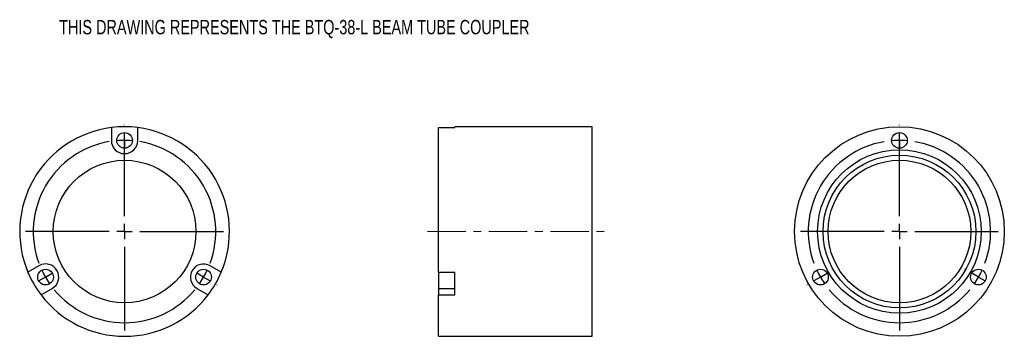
# Model space of a CAD drawing. Header units: inches. Extents: x 1.7 to 14.6, y 4.5 to 8.7.
import ezdxf

# ---------------------------------------------------------------- set-up
doc = ezdxf.new("R2010")
doc.units = ezdxf.units.IN
doc.header["$MEASUREMENT"] = 0
doc.linetypes.add('CENTERX2', pattern=[0.8, 0.5, -0.1, 0.1, -0.1])
doc.layers.add('FORMAT', color=7, linetype='Continuous')
doc.styles.add('SLDTEXTSTYLE0', font='TXT', dxfattribs={"width": 0.75})

# ---------------------------------------------------------------- blocks, each defined once
blk = doc.blocks.new('SW_CENTERMARKSYMBOL_0')
at = {"layer": 'FORMAT', "color": 0}
for p, q in [((1.028, 1.981), (1.028, 1.984)), ((1.028, 0.794), (1.028, 1.881)), ((1.028, 1.781), (1.028, 1.881)), ((1.028, 1.781), (1.028, 1.681)), ((1.028, 1.581), (1.028, 1.579)), ((1.028, 0.594), (1.028, 0.694)), ((0.828, 0.594), (-0.259, 0.594)), ((1.028, 0.594), (0.928, 0.594)), ((1.028, 0.594), (1.028, 0.494)), ((1.028, 0.594), (1.128, 0.594)), ((1.228, 0.594), (2.316, 0.594)), ((1.028, 0.394), (1.028, -0.694)), ((0, 0), (-0.087, -0.05)), ((0, 0), (0.087, 0.05)), ((0.173, 0.1), (0.175, 0.101)), ((1.884, 0.1), (1.881, 0.101)), ((2.057, 0), (1.97, 0.05)), ((2.057, 0), (2.143, -0.05)), ((-0.173, -0.1), (-0.175, -0.101)), ((2.23, -0.1), (2.232, -0.101))]:
    blk.add_line(p, q, dxfattribs=at)
for start, end in [(99.6498, 200.3502), (90, 94.8249), (85.1751, 90), (339.6498, 80.3502), (205.1751, 210), (330, 334.8249), (210, 214.8249), (325.1751, 330), (219.6498, 320.3502)]:
    blk.add_arc((1.028, 0.594), 1.188, start, end, dxfattribs=at)
blk = doc.blocks.new('SW_CENTERMARKSYMBOL_1')
at = {"layer": 'FORMAT', "color": 0}
for p, q in [((-1.028, 1.981), (-1.028, 1.984)), ((-1.028, 0.794), (-1.028, 1.881)), ((-1.028, 1.781), (-1.028, 1.881)), ((-1.028, 1.781), (-1.028, 1.681)), ((-1.028, 1.581), (-1.028, 1.579)), ((-1.028, 0.594), (-1.028, 0.694)), ((-1.228, 0.594), (-2.316, 0.594)), ((-1.028, 0.594), (-1.128, 0.594)), ((-1.028, 0.594), (-1.028, 0.494)), ((-1.028, 0.594), (-0.928, 0.594)), ((-0.828, 0.594), (0.259, 0.594)), ((-1.028, 0.394), (-1.028, -0.694)), ((-2.057, 0), (-2.143, -0.05)), ((-2.057, 0), (-1.97, 0.05)), ((-1.884, 0.1), (-1.881, 0.101)), ((-0.173, 0.1), (-0.175, 0.101)), ((0, 0), (-0.087, 0.05)), ((0, 0), (0.087, -0.05)), ((-2.23, -0.1), (-2.232, -0.101)), ((0.173, -0.1), (0.175, -0.101))]:
    blk.add_line(p, q, dxfattribs=at)
for radius, start, end in [(1.187, 99.6498, 200.3502), (1.187, 90, 94.8249), (1.187, 85.1751, 90), (1.187, 339.6498, 80.3502), (1.187, 205.1751, 210), (1.187, 210, 214.8249), (1.188, 330, 334.8249), (1.188, 325.1751, 330), (1.188, 219.6498, 320.3502)]:
    blk.add_arc((-1.028, 0.594), radius, start, end, dxfattribs=at)

msp = doc.modelspace()

# ---------------------------------------------------------------- linework, layer by layer
at = {"color": 7, "linetype": 'Continuous', "lineweight": 25}
for p, q in [((2.943, 7.247), (2.943, 7.08)), ((3.286, 7.08), (3.286, 7.247)), ((7.202, 5.364), (7.202, 7.247)), ((7.202, 7.247), (7.412, 7.247)), ((9.202, 7.258), (7.412, 7.258)), ((7.412, 7.247), (7.412, 7.258)), ((9.202, 5.893), (9.202, 7.258)), ((9.202, 4.528), (9.202, 5.893)), ((2, 5.447), (1.856, 5.364)), ((4.373, 5.364), (4.229, 5.447)), ((7.202, 5.364), (7.412, 5.364)), ((7.202, 5.364), (7.202, 5.15)), ((7.412, 5.067), (7.412, 5.364)), ((2.028, 5.067), (2.172, 5.15)), ((4.057, 5.15), (4.202, 5.067)), ((7.202, 5.15), (7.412, 5.15)), ((7.202, 5.15), (7.202, 5.067)), ((7.202, 4.528), (7.202, 5.067)), ((7.202, 5.067), (7.412, 5.067)), ((7.202, 4.528), (9.202, 4.528))]:
    msp.add_line(p, q, dxfattribs=at)
for centre, radius in [((3.115, 7.08), 0.102), ((13.201, 5.893), 1.365), ((13.201, 7.08), 0.102), ((13.201, 5.893), 1.065), ((3.115, 5.893), 0.929), ((13.201, 5.893), 0.995), ((13.201, 5.893), 0.929), ((2.086, 5.299), 0.102), ((4.143, 5.299), 0.102), ((12.173, 5.299), 0.102), ((14.229, 5.299), 0.102)]:
    msp.add_circle(centre, radius, dxfattribs=at)
for centre, radius, start, end in [((3.115, 5.893), 1.365, 97.2178, 202.7822), ((3.115, 5.893), 1.365, 82.7822, 97.2178), ((3.115, 5.893), 1.365, 337.2178, 82.7822), ((3.115, 7.08), 0.172, 180, 0), ((2.086, 5.299), 0.172, 300, 120), ((4.143, 5.299), 0.171, 60, 240), ((3.115, 5.893), 1.365, 202.7822, 217.2178), ((3.115, 5.893), 1.365, 322.7822, 337.2178), ((3.115, 5.893), 1.365, 217.2178, 322.7822)]:
    msp.add_arc(centre, radius, start, end, dxfattribs=at)
at = {"layer": 'FORMAT', "color": 7, "linetype": 'CENTERX2', "lineweight": 18}
msp.add_line((7.057, 5.893), (9.358, 5.893), dxfattribs=at)

# ---------------------------------------------------------------- block references
at = {"layer": 'FORMAT', "color": 7}
for name, p in [('SW_CENTERMARKSYMBOL_0', (2.086, 5.299)), ('SW_CENTERMARKSYMBOL_1', (14.229, 5.299))]:
    msp.add_blockref(name, p, dxfattribs=at)

# ---------------------------------------------------------------- texts
at = {"layer": 'FORMAT', "color": 7, "insert": (2.263, 8.65), "char_height": 0.1875, "attachment_point": 1, "style": 'SLDTEXTSTYLE0'}
msp.add_mtext('THIS DRAWING REPRESENTS THE BTQ-38-L BEAM TUBE COUPLER', dxfattribs=at)

doc.saveas('drawing.dxf')
